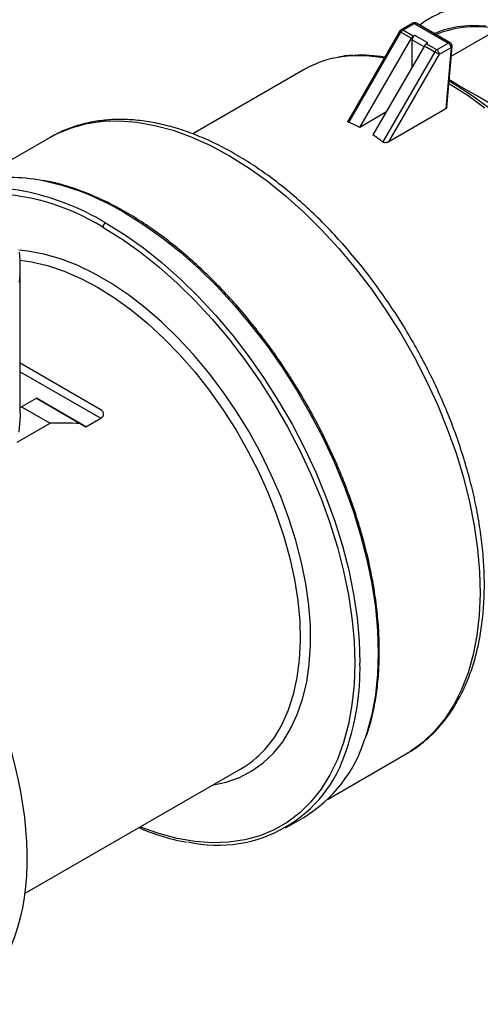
# Model space of a CAD drawing. Header units: inches. Extents: x 0 to 44.2, y 0 to 34.
# Tile 7 of 9: x 35.6 to 38, y 26 to 31.3. Entities that reach past the tile are written whole.
import ezdxf

# ---------------------------------------------------------------- set-up
doc = ezdxf.new("R2010")
doc.units = ezdxf.units.IN
doc.header["$LTSCALE"] = 4
doc.header["$MEASUREMENT"] = 0

msp = doc.modelspace()

# ---------------------------------------------------------------- linework, layer by layer
for p, q in [((37.6592, 31.2391), (37.5968, 31.2031)), ((37.6066, 31.2021), (37.669, 31.2381)), ((37.669, 31.2381), (37.8499, 31.1336)), ((37.8598, 31.1346), (37.6788, 31.2391)), ((37.5896, 31.1959), (37.3143, 30.7191)), ((37.3187, 30.71), (37.5968, 31.1917)), ((37.5968, 31.1917), (37.6525, 31.1596)), ((37.6623, 31.17), (37.6066, 31.2021)), ((37.6705, 31.1747), (37.6623, 31.17)), ((37.7401, 31.1345), (37.6705, 31.1747)), ((37.8651, 31.0638), (38.1142, 31.2077)), ((37.3776, 30.6835), (37.6525, 31.1596)), ((37.7221, 31.1194), (37.4472, 30.6433)), ((37.6565, 31.0059), (37.6565, 31.1506)), ((37.6565, 31.1506), (37.7192, 31.1144)), ((37.7221, 31.1194), (37.7777, 31.0872)), ((37.7319, 31.1298), (37.7401, 31.1345)), ((37.7876, 31.0976), (37.7319, 31.1298)), ((37.8499, 31.1336), (37.7876, 31.0976)), ((37.8015, 31.0735), (37.8639, 31.1095)), ((37.8639, 31.1095), (37.8355, 30.782)), ((37.8413, 30.7894), (37.8696, 31.1159)), ((37.7777, 31.0872), (37.4997, 30.6056)), ((37.532, 30.6067), (37.8015, 31.0735)), ((37.085, 30.9942), (36.4863, 30.6486)), ((37.5168, 30.7638), (37.3776, 30.6835)), ((37.8355, 30.782), (37.532, 30.6067)), ((35.7255, 30.6299), (35.3452, 30.4103)), ((36.0071, 30.1501), (36.1003, 30.0926)), ((35.5664, 29.1593), (35.5664, 29.9373)), ((35.9933, 29.1778), (35.5664, 29.4243)), ((35.5664, 29.3788), (35.9956, 29.131)), ((35.5664, 29.1886), (35.6524, 29.2382)), ((35.6524, 29.2382), (35.9169, 29.0855)), ((35.8855, 29.1036), (35.6524, 29.2382)), ((35.5737, 29.1928), (35.7259, 29.1049)), ((35.9169, 29.0855), (35.9956, 29.131)), ((35.5495, 29.0031), (35.7259, 29.1049)), ((35.9169, 29.0855), (35.8855, 29.1036)), ((37.2053, 27.0973), (37.6249, 27.3396)), ((35.5924, 26.5958), (36.743, 27.26)), ((36.9806, 26.9449), (37.078, 27.0011))]:
    msp.add_line(p, q)
at = {"flags": 128}
for points in [[(37.7731, 31.1847), (37.8268, 31.2054), (37.8968, 31.2221), (37.9709, 31.2289), (38.0485, 31.2259)], [(37.5896, 31.1959), (37.5898, 31.1957), (37.5907, 31.1952), (37.5922, 31.1943), (37.5943, 31.1932), (37.5968, 31.1917)], [(37.7777, 31.0872), (37.7806, 31.0856), (37.7838, 31.0837), (37.7871, 31.0818), (37.7905, 31.0799), (37.7937, 31.078), (37.7967, 31.0763), (37.7993, 31.0748), (37.8015, 31.0735)], [(37.8525, 30.9183), (37.8643, 30.9114), (37.9545, 30.8538), (38.044, 30.788)], [(35.7255, 30.6299), (35.7641, 30.6504), (35.8407, 30.6819), (35.9219, 30.7038), (36.0074, 30.7161), (36.0966, 30.7186), (36.1891, 30.7113), (36.2844, 30.6944), (36.3818, 30.6678), (36.4809, 30.6317), (36.5811, 30.5864), (36.6818, 30.532), (36.7824, 30.469), (36.8825, 30.3976), (36.9814, 30.3182), (37.0786, 30.2314), (37.1735, 30.1375), (37.2656, 30.0372), (37.3544, 29.9309), (37.4393, 29.8193), (37.52, 29.703), (37.5959, 29.5826), (37.6666, 29.4589), (37.7318, 29.3326), (37.791, 29.2042), (37.8439, 29.0747), (37.8903, 28.9446), (37.9298, 28.8147), (37.9622, 28.6859), (37.9874, 28.5587), (38.0052, 28.4338), (38.0156, 28.3121), (38.0184, 28.1942), (38.0136, 28.0807), (38.0013, 27.9723), (37.9816, 27.8696), (37.9545, 27.7732), (37.9202, 27.6836), (37.8789, 27.6013), (37.8308, 27.5269), (37.7762, 27.4606), (37.7154, 27.4028), (37.6488, 27.354), (37.6249, 27.3396)], [(36.1184, 30.2305), (36.2199, 30.1676), (36.3207, 30.0962), (36.4204, 30.0169), (36.5185, 29.9299), (36.6143, 29.8359), (36.7073, 29.7354), (36.797, 29.6288), (36.883, 29.5168), (36.9646, 29.4001), (37.0415, 29.2792), (37.1133, 29.1549), (37.1795, 29.0279), (37.2398, 28.8988), (37.2938, 28.7684), (37.3412, 28.6374), (37.3818, 28.5066), (37.4153, 28.3766), (37.4416, 28.2482), (37.4604, 28.1222), (37.4718, 27.9992), (37.4756, 27.8798), (37.4718, 27.7649), (37.4604, 27.655), (37.4416, 27.5508), (37.4153, 27.4527), (37.4044, 27.42)], [(36.021, 30.1742), (36.1224, 30.1113), (36.2233, 30.04), (36.323, 29.9606), (36.421, 29.8737), (36.5168, 29.7797), (36.6099, 29.6791), (36.6996, 29.5725), (36.7855, 29.4606), (36.8672, 29.3438), (36.9441, 29.223), (37.0159, 29.0987), (37.0821, 28.9716), (37.1423, 28.8426), (37.1963, 28.7122), (37.2438, 28.5812), (37.2843, 28.4503), (37.3179, 28.3203), (37.3441, 28.192), (37.363, 28.0659), (37.3744, 27.9429), (37.3782, 27.8236)], [(36.1003, 30.0926), (36.1075, 30.0878), (36.2073, 30.0172), (36.306, 29.9387), (36.403, 29.8527), (36.4978, 29.7596), (36.5899, 29.6601), (36.6787, 29.5546), (36.7638, 29.4438), (36.8446, 29.3283), (36.9207, 29.2086), (36.9917, 29.0856), (37.0573, 28.9599), (37.1169, 28.8321), (37.1704, 28.703), (37.2173, 28.5734), (37.2575, 28.4439), (37.2906, 28.3152), (37.3166, 28.1882), (37.3353, 28.0634), (37.3387, 28.0341)], [(36.5963, 27.1753), (36.6646, 27.1896), (36.7355, 27.2144), (36.8016, 27.2486), (36.8623, 27.2919), (36.9173, 27.344), (36.966, 27.4045), (37.0084, 27.4732), (37.0439, 27.5494), (37.0725, 27.6327), (37.0939, 27.7225), (37.1079, 27.8183), (37.1145, 27.9193), (37.1137, 28.0249), (37.1053, 28.1344), (37.0896, 28.247), (37.0665, 28.362), (37.0363, 28.4786), (36.9992, 28.596), (36.9554, 28.7134), (36.9051, 28.83), (36.8488, 28.9451), (36.7868, 29.0579), (36.7196, 29.1675), (36.6475, 29.2734), (36.5712, 29.3746), (36.491, 29.4707), (36.4075, 29.5608), (36.3214, 29.6445), (36.2331, 29.7211), (36.1433, 29.7901), (36.0526, 29.8511), (35.9616, 29.9037), (35.8709, 29.9474), (35.7811, 29.9821), (35.6928, 30.0074), (35.6066, 30.0232), (35.5589, 30.0279)], [(35.5655, 29.974), (35.6258, 29.9656), (35.712, 29.9458), (35.8, 29.9164), (35.8893, 29.8778), (35.9792, 29.8303), (36.0692, 29.774), (36.1585, 29.7095), (36.2465, 29.6372), (36.3327, 29.5575), (36.4165, 29.4711), (36.4972, 29.3785), (36.5743, 29.2804), (36.6473, 29.1775), (36.7156, 29.0704), (36.7789, 28.9599), (36.8365, 28.8468), (36.8883, 28.7319), (36.9337, 28.616), (36.9725, 28.4998), (37.0044, 28.3842), (37.0291, 28.27), (37.0466, 28.1579), (37.0567, 28.0488), (37.0593, 27.9435), (37.0544, 27.8425), (37.042, 27.7467), (37.0223, 27.6567), (36.9953, 27.5731), (36.9613, 27.4966), (36.9204, 27.4276), (36.873, 27.3666), (36.8673, 27.3602)], [(35.5664, 29.1593), (35.5663, 29.1442), (35.5591, 29.0563)], [(37.3387, 28.0341), (37.3466, 27.9417), (37.3503, 27.8236)], [(37.3503, 27.8236), (37.3466, 27.7099), (37.3353, 27.6011), (37.3166, 27.4979), (37.2906, 27.4008), (37.2575, 27.3105), (37.2173, 27.2274), (37.1704, 27.1519), (37.1169, 27.0846), (37.0573, 27.0257), (36.9917, 26.9756), (36.9207, 26.9346), (36.8446, 26.9028), (36.7638, 26.8806), (36.6787, 26.868), (36.5899, 26.8651), (36.4978, 26.8718), (36.403, 26.8883), (36.306, 26.9143), (36.2073, 26.9497), (36.2062, 26.9501)]]:
    msp.add_lwpolyline(points, dxfattribs=at)
for centre, radius, start, end in [((37.669, 31.222), 0.0197, 60.0027, 119.9973), ((37.6632, 31.2301), 0.0099, 54.3824, 114.3071), ((37.6747, 31.2302), 0.00979, 65.3276, 125.9828), ((37.9949, 30.6703), 0.5505, 77.4788, 112.7403), ((37.6066, 31.186), 0.0197, 119.9973, 150), ((37.6009, 31.194), 0.0099, 54.3824, 114.3071), ((37.6217, 31.178), 0.0284, 121.9547, 151.1444), ((37.6773, 31.1459), 0.0284, 121.9547, 151.1444), ((37.6868, 31.1492), 0.0303, 122.6055, 177.3945), ((37.7469, 31.1057), 0.0284, 121.9547, 151.1444), ((37.8557, 31.1257), 0.00979, 65.3276, 125.9828), ((37.8336, 31.1082), 0.0303, 2.6055, 57.3945), ((37.8499, 31.1176), 0.0197, 0, 60.0027), ((37.8613, 31.1175), 0.0084, 287.6037, 348.5539), ((37.8499, 31.1176), 0.0197, 355.0577, 0), ((37.3715, 30.3935), 0.6727, 78.3957, 100.4643), ((37.3861, 30.359), 0.7098, 79.9498, 93.0853), ((37.8026, 31.0735), 0.0284, 121.9547, 151.1444), ((37.7713, 31.0722), 0.0303, 2.6055, 57.3945), ((37.3482, 30.5359), 0.5285, 100.7831, 119.8712), ((36.9009, 29.2911), 1.8958, 39.5776, 59.8363), ((35.5174, 29.5759), 0.8395, 78.8015, 101.836), ((35.4097, 29.0457), 1.3805, 59.1126, 78.6928), ((35.4147, 29.4533), 0.9057, 79.2888, 93.6178), ((35.3678, 29.1206), 1.2119, 58.1609, 89.7611), ((35.3123, 28.9895), 1.3805, 59.1126, 78.6928), ((36.1241, 30.2231), 0.00934, 61.8357, 127.4707), ((36.0373, 30.1488), 0.0303, 122.6055, 177.3945), ((34.8394, 29.9373), 0.727, 353.6019, 6.3981), ((36.0134, 27.7994), 1.365, 341.4323, 1.014), ((36.6897, 27.6402), 0.7478, 301.2793, 342.8771), ((36.6205, 27.569), 0.7165, 257.0759, 343.4415), ((36.4815, 27.7116), 0.5219, 300.0727, 317.6761)]:
    msp.add_arc(centre, radius, start, end)
for centre, major_axis, ratio, start_param, end_param in [((38.5154, 30.5546), (0.7713, -0.4454), 0.000067, 1.785421, 2.601143), ((36.3272, 28.7838), (1.0858, 1.8805), 0.577335, 0.032097, 0.083471), ((36.3272, 28.7838), (1.0858, 1.8805), 0.577335, 6.199796, 6.251169), ((35.7139, 28.4298), (2.8226, -0.0001), 0.239187, 1.509969, 1.566563), ((34.2807, 27.6024), (-0.9865, 1.5895), 0.554917, 3.123887, 4.488492)]:
    msp.add_ellipse(centre, major_axis=major_axis, ratio=ratio, start_param=start_param, end_param=end_param)
for points, knots in [([(39.5098, 29.4669), (39.5099, 29.4686), (39.511, 29.5022), (39.5068, 29.5711), (39.4967, 29.673), (39.4789, 29.7776), (39.4548, 29.8835), (39.4241, 29.9903), (39.3873, 30.0973), (39.3445, 30.2037), (39.296, 30.3088), (39.2422, 30.4121), (39.1834, 30.5129), (39.12, 30.6105), (39.0524, 30.7042), (38.981, 30.7936), (38.9063, 30.878), (38.8286, 30.9568), (38.7485, 31.0295), (38.6665, 31.0957), (38.583, 31.1549), (38.4985, 31.2066), (38.4135, 31.2505), (38.3286, 31.2861), (38.2443, 31.3131), (38.1612, 31.3313), (38.08, 31.3404), (38.0014, 31.3404), (37.9261, 31.3311), (37.8546, 31.3131), (37.7879, 31.286), (37.7353, 31.2577), (37.7072, 31.2356), (37.6977, 31.2282)], [0, 0, 0, 0, 0.00177, 0.035873, 0.069965, 0.104032, 0.138067, 0.172069, 0.206042, 0.23999, 0.27392, 0.307839, 0.341753, 0.375671, 0.409598, 0.44354, 0.477506, 0.511503, 0.545538, 0.579616, 0.613742, 0.647913, 0.682124, 0.716354, 0.750558, 0.784674, 0.818623, 0.852314, 0.885671, 0.918659, 0.951307, 0.983715, 1, 1, 1, 1]), ([(37.3408, 31.0674), (37.3311, 31.0671), (37.3025, 31.0665), (37.2755, 31.0609), (37.2577, 31.0572)], [0, 0, 0, 0, 0.338463, 1, 1, 1, 1]), ([(37.8412, 30.7899), (37.841, 30.7885), (37.8404, 30.7854), (37.8372, 30.7832), (37.8355, 30.782)], [0, 0, 0, 0, 0.468738, 1, 1, 1, 1]), ([(37.6249, 27.3408), (37.633, 27.3451), (37.6648, 27.3622), (37.7154, 27.4004), (37.776, 27.4549), (37.8307, 27.5175), (37.8797, 27.5873), (37.9226, 27.664), (37.9593, 27.7475), (37.9896, 27.8373), (38.0131, 27.9329), (38.0299, 28.0339), (38.0397, 28.1397), (38.0426, 28.2496), (38.0386, 28.3632), (38.0278, 28.4798), (38.0101, 28.5988), (37.9858, 28.7196), (37.955, 28.8417), (37.9178, 28.9644), (37.8746, 29.0872), (37.8254, 29.2094), (37.7705, 29.3305), (37.7103, 29.4499), (37.6449, 29.567), (37.5749, 29.6812), (37.5003, 29.792), (37.4218, 29.8989), (37.3395, 30.0013), (37.2539, 30.0986), (37.1655, 30.1905), (37.0745, 30.2765), (36.9815, 30.356), (36.8868, 30.4288), (36.7909, 30.4945), (36.6943, 30.5526), (36.5973, 30.6029), (36.5005, 30.645), (36.4043, 30.6786), (36.3093, 30.7036), (36.2159, 30.7197), (36.1248, 30.7269), (36.0364, 30.7249), (35.9514, 30.7141), (35.8703, 30.6942), (35.7946, 30.6669), (35.7485, 30.642), (35.7262, 30.63)], [0, 0, 0, 0, 0.007518, 0.029376, 0.051241, 0.073176, 0.095233, 0.117443, 0.139809, 0.162318, 0.184942, 0.207648, 0.230406, 0.253191, 0.275986, 0.298775, 0.321552, 0.344314, 0.367062, 0.389795, 0.412516, 0.435226, 0.457927, 0.480623, 0.503317, 0.52601, 0.548706, 0.571406, 0.594114, 0.616832, 0.639564, 0.662311, 0.685077, 0.707862, 0.730667, 0.753492, 0.776333, 0.799183, 0.822024, 0.844835, 0.867588, 0.89025, 0.912784, 0.935161, 0.957369, 0.979418, 1, 1, 1, 1]), ([(37.3187, 30.71), (37.3177, 30.7106), (37.3155, 30.7116), (37.3139, 30.7138), (37.3134, 30.7161), (37.3137, 30.7181), (37.3146, 30.7193), (37.3149, 30.7197)], [0, 0, 0, 0, 0.219641, 0.444465, 0.659223, 0.887982, 1, 1, 1, 1]), ([(37.532, 30.6067), (37.5312, 30.6063), (37.5297, 30.6055), (37.5273, 30.6044), (37.5243, 30.6034), (37.5206, 30.6024), (37.5148, 30.6015), (37.5086, 30.6017), (37.5036, 30.6033), (37.5012, 30.6045), (37.5002, 30.6052), (37.4997, 30.6056)], [0, 0, 0, 0, 0.085931, 0.169823, 0.252246, 0.382346, 0.506306, 0.751874, 0.877187, 0.939097, 1, 1, 1, 1]), ([(36.1283, 30.231), (36.1011, 30.2463), (36.042, 30.2797), (35.9511, 30.3216), (35.8564, 30.3579), (35.7686, 30.3848), (35.7133, 30.3956), (35.6886, 30.4004)], [0, 0, 0, 0, 0.182578, 0.397114, 0.611653, 0.826151, 1, 1, 1, 1]), ([(37.4091, 27.4268), (37.4166, 27.4485), (37.4343, 27.4995), (37.4544, 27.5867), (37.4706, 27.6866), (37.4799, 27.7915), (37.4824, 27.9006), (37.4782, 28.0135), (37.4673, 28.1296), (37.4498, 28.2483), (37.4256, 28.369), (37.395, 28.4911), (37.3582, 28.6141), (37.3152, 28.7373), (37.2663, 28.8602), (37.2119, 28.982), (37.152, 29.1023), (37.087, 29.2204), (37.0173, 29.3358), (36.9432, 29.4479), (36.865, 29.5562), (36.7832, 29.66), (36.6981, 29.759), (36.6101, 29.8525), (36.5197, 29.9403), (36.4273, 30.0216), (36.3333, 30.0966), (36.2382, 30.1637), (36.1697, 30.2084), (36.133, 30.2284), (36.1283, 30.231)], [0, 0, 0, 0, 0.027564, 0.064717, 0.1019, 0.139102, 0.176313, 0.213525, 0.250735, 0.287939, 0.325138, 0.36233, 0.399516, 0.436697, 0.473874, 0.511047, 0.548218, 0.585388, 0.622558, 0.659728, 0.6969, 0.734075, 0.771253, 0.808437, 0.845626, 0.882822, 0.920026, 0.957239, 0.994459, 1, 1, 1, 1]), ([(35.9956, 29.131), (35.9968, 29.1318), (35.9992, 29.1332), (36.0023, 29.1357), (36.0049, 29.1383), (36.0071, 29.141), (36.0088, 29.1437), (36.01, 29.1465), (36.0108, 29.1493), (36.0112, 29.1519), (36.0112, 29.1556), (36.0101, 29.1606), (36.0064, 29.167), (36.0008, 29.173), (35.9959, 29.1761), (35.9933, 29.1778)], [0, 0, 0, 0, 0.075545, 0.146835, 0.214024, 0.277296, 0.33687, 0.39301, 0.446029, 0.496302, 0.531421, 0.639536, 0.750303, 0.869014, 1, 1, 1, 1]), ([(36.1995, 26.9463), (36.2171, 26.9388), (36.2665, 26.9179), (36.3463, 26.8933), (36.413, 26.8753), (36.4476, 26.8703), (36.4522, 26.8696)], [0, 0, 0, 0, 0.205128, 0.574905, 0.94455, 1, 1, 1, 1])]:
    msp.add_open_spline(points, degree=3, knots=knots)

doc.saveas('drawing.dxf')
